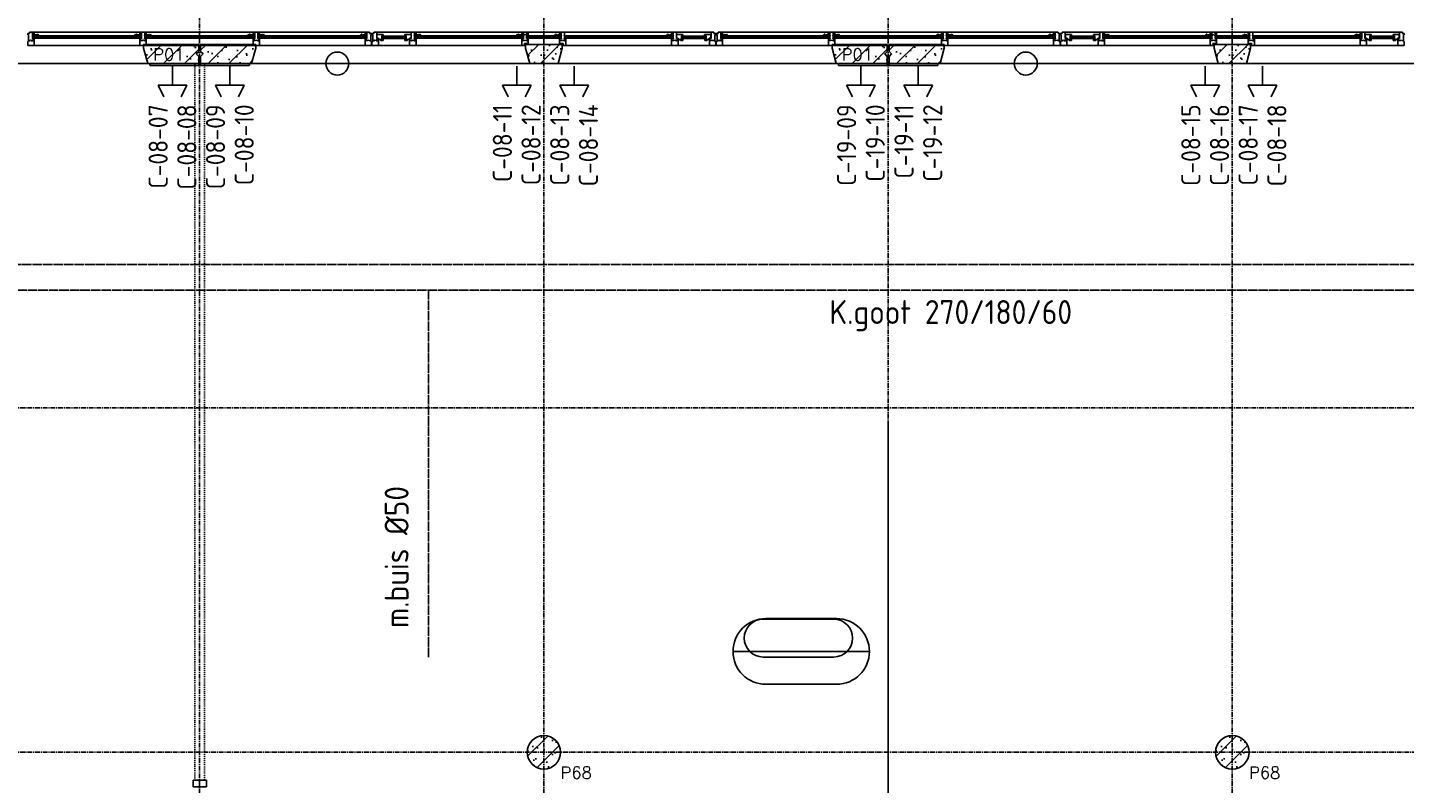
# Model space of a CAD drawing. Extents: x 0 to 1189, y 0 to 841.
# Tile 24 of 44: x 442 to 586, y 571 to 650. Entities that reach past the tile are written whole.
import ezdxf
from ezdxf.enums import TextEntityAlignment as Align

# ---------------------------------------------------------------- set-up
doc = ezdxf.new("R2010")
doc.units = 0
doc.header["$PDSIZE"] = 2
for name, pattern in [('B0304', [6, 5, -0.5, 0, -0.5]), ('B0702', [1.171875, 0.78125, -0.390625]), ('DASHDOT', [25.4, 12.7, -6.35, 0, -6.35]), ('E0001', [1, 1, 0])]:
    doc.linetypes.add(name, pattern=pattern)
doc.layers.get('0').update_dxf_attribs({"linetype": 'CONTINUOUS'})
for name, color, linetype in [('AB$1A---_ATTRIB', 9, 'CONTINUOUS'), ('AL$1A---_ALGEMEEN', 9, 'CONTINUOUS'), ('AT$1A---_TEKSTK', 15, 'CONTINUOUS'), ('ET6130--_KANALISATIE', 7, 'CONTINUOUS'), ('GOTEN', 3, 'CONTINUOUS'), ('STRAMIEN', 1, 'CONTINUOUS'), ('VITELCODERING', 5, 'CONTINUOUS'), ('VITELDATA', 1, 'CONTINUOUS')]:
    doc.layers.add(name, color=color, linetype=linetype)
doc.styles.add('ROMANS', font='romans.shx', dxfattribs={"height": 300})
doc.styles.get("Standard").update_dxf_attribs({"font": 'ISO'})

# ---------------------------------------------------------------- blocks, each defined once
blk = doc.blocks.new('-STR-H')
at = {"layer": 'AL$1A---_ALGEMEEN', "linetype": 'DASHDOT', "ltscale": 0.5}
blk.add_line((0, 0), (-9880, 0), dxfattribs=at)
at = {"layer": 'AL$1A---_ALGEMEEN', "linetype": 'Continuous', "ltscale": 2}
blk.add_circle((-10000, 0), 120, dxfattribs=at)
for p in [(-8560, 0), (-4960, 0), (-1360, 0)]:
    blk.add_point(p, dxfattribs=at)
blk = doc.blocks.new('-GLASA')
at = {"layer": 'AL$1A---_ALGEMEEN', "color": 15, "ltscale": 2}
for p, q in [((5, 27), (407, 27)), ((5, 27), (5, 3)), ((5, 22), (407, 22)), ((5, 7), (407, 7)), ((5, 3), (407, 3)), ((13, 22), (13, 7))]:
    blk.add_line(p, q, dxfattribs=at)
at = {"layer": 'AL$1A---_ALGEMEEN', "color": 15}
for p, q in [((17, 30), (21, 27)), ((17, 0), (21, 3))]:
    blk.add_line(p, q, dxfattribs=at)
at = {"layer": 'AL$1A---_ALGEMEEN', "color": 15, "ltscale": 2}
blk.add_lwpolyline([(5, 3), (0, 3), (5, 27), (0, 27), (5, 3)], dxfattribs=at)
at = {"layer": 'AL$1A---_ALGEMEEN'}
for p in [(0, 30), (0, 0)]:
    blk.add_point(p, dxfattribs=at)
blk = doc.blocks.new('XREF_B-A3-II-114')
at = {"layer": 'AL$1A---_ALGEMEEN', "ltscale": 2}
h = blk.add_hatch(dxfattribs=at)
h.set_pattern_fill('PREFB', color=8, scale=8, angle=180, style=0)
h.set_pattern_definition([(225, (50073.26, 76596.29), (108.6116, -108.6116), []), (197, (50073.26, 76596.29), (-41.26, -127.7242), [0, -130.56, -73.92, 0, -107.52]), (228, (50073.26, 76596.29), (29.465, -129.875), [0, -129.28, 0, -131.84, 0, -106.24]), (251, (50073.26, 76596.29), (76.6585, -107.6209), [0, -128, 0, -768, -105.28])])
h.paths.add_polyline_path([(50659, 76756), (50659, 76796), (50083, 76796), (50083, 76721), (50108, 76696), (50083, 76671), (50083, 76596), (50616, 76596)])
h.paths.add_polyline_path([(53864, 76756), (53864, 76796), (53482, 76796), (53482, 76756), (53525, 76596), (53821, 76596)])
h.paths.add_polyline_path([(57263, 76671), (57238, 76696), (57263, 76721), (57263, 76796), (56687, 76796), (56687, 76756), (56730, 76596), (57263, 76596)])
h = blk.add_hatch(dxfattribs=at)
h.set_pattern_fill('PREFB', color=8, scale=8, angle=180, style=0)
h.set_pattern_definition([(225, (57273.26, 76596.29), (108.6116, -108.6116), []), (197, (57273.26, 76596.29), (-41.26, -127.7242), [0, -130.56, -73.92, 0, -107.52]), (228, (57273.26, 76596.29), (29.465, -129.875), [0, -129.28, 0, -131.84, 0, -106.24]), (251, (57273.26, 76596.29), (76.6585, -107.6209), [0, -128, 0, -768, -105.28])])
h.paths.add_polyline_path([(57859, 76756), (57859, 76796), (57283, 76796), (57283, 76721), (57308, 76696), (57283, 76671), (57283, 76596), (57816, 76596)])
h.paths.add_polyline_path([(61064, 76756), (61064, 76796), (60682, 76796), (60682, 76756), (60725, 76596), (61021, 76596)])
h.paths.add_polyline_path([(64463, 76671), (64438, 76696), (64463, 76721), (64463, 76796), (63887, 76796), (63887, 76756), (63930, 76596), (64463, 76596)])
h = blk.add_hatch(dxfattribs=at)
h.set_pattern_fill('PREFB', color=8, scale=8, angle=180, style=0)
h.set_pattern_definition([(225, (64473.26, 76596.29), (108.6116, -108.6116), []), (197, (64473.26, 76596.29), (-41.26, -127.7242), [0, -130.56, -73.92, 0, -107.52]), (228, (64473.26, 76596.29), (29.465, -129.875), [0, -129.28, 0, -131.84, 0, -106.24]), (251, (64473.26, 76596.29), (76.6585, -107.6209), [0, -128, 0, -768, -105.28])])
h.paths.add_polyline_path([(65059, 76756), (65059, 76796), (64483, 76796), (64483, 76721), (64508, 76696), (64483, 76671), (64483, 76596), (65016, 76596)])
h.paths.add_polyline_path([(68264, 76756), (68264, 76796), (67882, 76796), (67882, 76756), (67925, 76596), (68221, 76596)])
h.paths.add_polyline_path([(71663, 76671), (71638, 76696), (71663, 76721), (71663, 76796), (71087, 76796), (71087, 76756), (71130, 76596), (71663, 76596)])
h = blk.add_hatch(dxfattribs=at)
h.set_pattern_fill('PREFB', color=8, scale=8, angle=180, style=0)
h.set_pattern_definition([(225, (60873.26, 69396.29), (108.61, -108.61), []), (197, (60873.26, 69396.29), (-41.26, -127.724), [0, -130.56, -73.92, 0, -107.52]), (228, (60873.26, 69396.29), (29.465, -129.875), [0, -129.28, 0, -131.84, 0, -106.24]), (251, (60873.26, 69396.29), (76.66, -107.62), [0, -128, 0, -768, -105.28])])
h.paths.add_polyline_path([(61048, 69396, 1), (60698, 69396, 1)])
h = blk.add_hatch(dxfattribs=at)
h.set_pattern_fill('PREFB', color=8, scale=8, angle=180, style=0)
h.set_pattern_definition([(225, (68073.26, 69396.29), (108.61, -108.61), []), (197, (68073.26, 69396.29), (-41.26, -127.724), [0, -130.56, -73.92, 0, -107.52]), (228, (68073.26, 69396.29), (29.465, -129.875), [0, -129.28, 0, -131.84, 0, -106.24]), (251, (68073.26, 69396.29), (76.66, -107.62), [0, -128, 0, -768, -105.28])])
h.paths.add_polyline_path([(68248, 69396, 1), (67898, 69396, 1)])
at = {"layer": 'AL$1A---_ALGEMEEN', "color": 8, "ltscale": 2}
for p, q in [((55475, 76895), (55475, 76910)), ((55495, 76910), (55475, 76910)), ((55495, 76925), (55525, 76925)), ((55495, 76910), (55495, 76925)), ((56665, 76925), (55525, 76925)), ((55525, 76925), (55525, 76858)), ((56672, 76925), (56665, 76925)), ((56665, 76925), (56665, 76858)), ((56698, 76925), (56672, 76925)), ((56672, 76925), (56672, 76925)), ((57849, 76925), (56698, 76925)), ((56698, 76858), (56698, 76925)), ((57856, 76925), (57849, 76925)), ((57849, 76925), (57849, 76858)), ((57882, 76925), (57856, 76925)), ((57856, 76925), (57856, 76925)), ((59021, 76925), (57882, 76925)), ((57882, 76858), (57882, 76925)), ((59051, 76925), (59021, 76925)), ((59021, 76925), (59021, 76858)), ((59051, 76910), (59051, 76925)), ((59051, 76910), (59071, 76910)), ((59071, 76895), (59071, 76910)), ((59075, 76895), (59075, 76910)), ((59095, 76910), (59075, 76910)), ((59095, 76925), (59125, 76925)), ((59095, 76910), (59095, 76925)), ((60659, 76925), (59125, 76925)), ((59125, 76925), (59486, 76925)), ((59125, 76925), (59125, 76858)), ((59486, 76858), (59486, 76925)), ((59486, 76925), (59512, 76925)), ((59512, 76925), (59512, 76925)), ((59512, 76925), (59519, 76925)), ((59519, 76925), (59519, 76858)), ((59562, 76915), (59562, 76915)), ((60666, 76925), (60659, 76925)), ((60659, 76925), (60659, 76858)), ((60692, 76925), (60666, 76925)), ((60666, 76925), (60666, 76925)), ((61054, 76925), (60692, 76925)), ((60692, 76858), (60692, 76925)), ((61061, 76925), (61054, 76925)), ((61054, 76925), (61054, 76858)), ((61087, 76925), (61061, 76925)), ((61061, 76925), (61061, 76925)), ((62621, 76925), (61087, 76925)), ((61087, 76858), (61087, 76925)), ((62233, 76925), (62226, 76925)), ((62226, 76925), (62226, 76858)), ((62259, 76925), (62233, 76925)), ((62233, 76925), (62233, 76925)), ((62621, 76925), (62259, 76925)), ((62259, 76858), (62259, 76925)), ((62651, 76925), (62621, 76925)), ((62621, 76925), (62621, 76858)), ((62651, 76910), (62651, 76925)), ((62651, 76910), (62671, 76910)), ((62671, 76895), (62671, 76910)), ((62675, 76895), (62675, 76910)), ((62695, 76910), (62675, 76910)), ((62695, 76925), (62725, 76925)), ((62695, 76910), (62695, 76925)), ((63865, 76925), (62725, 76925)), ((62725, 76925), (62725, 76858)), ((63872, 76925), (63865, 76925)), ((63865, 76925), (63865, 76858)), ((63898, 76925), (63872, 76925)), ((63872, 76925), (63872, 76925)), ((65049, 76925), (63898, 76925)), ((63898, 76858), (63898, 76925)), ((65056, 76925), (65049, 76925)), ((65049, 76925), (65049, 76858)), ((65082, 76925), (65056, 76925)), ((65056, 76925), (65056, 76925)), ((66221, 76925), (65082, 76925)), ((65082, 76858), (65082, 76925)), ((66251, 76925), (66221, 76925)), ((66221, 76925), (66221, 76858)), ((66251, 76910), (66251, 76925)), ((66251, 76910), (66271, 76910)), ((66271, 76895), (66271, 76910)), ((66275, 76895), (66275, 76910)), ((66295, 76910), (66275, 76910)), ((66295, 76925), (66325, 76925)), ((66295, 76910), (66295, 76925)), ((67859, 76925), (66325, 76925)), ((66325, 76925), (66686, 76925)), ((66325, 76925), (66325, 76858)), ((66686, 76858), (66686, 76925)), ((66686, 76925), (66712, 76925)), ((66712, 76925), (66712, 76925)), ((66712, 76925), (66719, 76925)), ((66719, 76925), (66719, 76858)), ((66762, 76915), (66762, 76915)), ((67866, 76925), (67859, 76925)), ((67859, 76925), (67859, 76858)), ((67892, 76925), (67866, 76925)), ((67866, 76925), (67866, 76925)), ((68254, 76925), (67892, 76925)), ((67892, 76858), (67892, 76925)), ((68261, 76925), (68254, 76925)), ((68254, 76925), (68254, 76858)), ((68287, 76925), (68261, 76925)), ((68261, 76925), (68261, 76925)), ((69821, 76925), (68287, 76925)), ((68287, 76858), (68287, 76925)), ((69433, 76925), (69426, 76925)), ((69426, 76925), (69426, 76858)), ((69459, 76925), (69433, 76925)), ((69433, 76925), (69433, 76925)), ((69821, 76925), (69459, 76925)), ((69459, 76858), (69459, 76925)), ((69851, 76925), (69821, 76925)), ((69821, 76925), (69821, 76858)), ((69851, 76910), (69851, 76925)), ((69851, 76910), (69871, 76910)), ((69871, 76895), (69871, 76910)), ((55484, 76895), (55475, 76895)), ((55475, 76826), (55484, 76826)), ((55475, 76786), (55475, 76826)), ((55542, 76786), (55475, 76786)), ((55484, 76826), (55484, 76895)), ((55525, 76858), (55542, 76858)), ((55542, 76858), (55542, 76786)), ((56648, 76786), (55542, 76786)), ((55932, 76885), (56257, 76885)), ((55932, 76881), (56257, 76881)), ((55932, 76866), (56257, 76866)), ((55932, 76861), (56257, 76861)), ((56665, 76858), (56648, 76858)), ((56648, 76858), (56648, 76786)), ((56648, 76786), (56715, 76786)), ((56715, 76858), (56698, 76858)), ((56715, 76816), (56715, 76858)), ((56715, 76786), (56715, 76816)), ((57832, 76786), (56715, 76786)), ((57442, 76885), (57105, 76885)), ((57442, 76881), (57105, 76881)), ((57442, 76866), (57105, 76866)), ((57442, 76861), (57105, 76861)), ((57849, 76858), (57832, 76858)), ((57832, 76858), (57832, 76786)), ((57832, 76786), (57899, 76786)), ((57899, 76858), (57882, 76858)), ((57899, 76816), (57899, 76858)), ((57899, 76786), (57899, 76816)), ((59004, 76786), (57899, 76786)), ((58614, 76885), (58289, 76885)), ((58614, 76881), (58289, 76881)), ((58614, 76866), (58289, 76866)), ((58614, 76861), (58289, 76861)), ((59021, 76858), (59004, 76858)), ((59004, 76858), (59004, 76786)), ((59004, 76786), (59071, 76786)), ((59062, 76826), (59062, 76895)), ((59062, 76895), (59071, 76895)), ((59071, 76826), (59062, 76826)), ((59071, 76786), (59071, 76826)), ((59084, 76895), (59075, 76895)), ((59075, 76826), (59084, 76826)), ((59075, 76786), (59075, 76826)), ((59142, 76786), (59075, 76786)), ((59084, 76826), (59084, 76895)), ((59125, 76858), (59142, 76858)), ((59127, 76860), (59144, 76860)), ((59142, 76858), (59142, 76786)), ((60642, 76786), (59142, 76786)), ((59142, 76786), (59469, 76786)), ((59182, 76883), (59177, 76883)), ((59177, 76883), (59182, 76859)), ((59177, 76859), (59182, 76883)), ((59182, 76859), (59177, 76859)), ((59177, 76856), (59194, 76856)), ((59177, 76856), (59177, 76847)), ((59182, 76883), (59306, 76883)), ((59182, 76859), (59182, 76883)), ((59182, 76879), (59306, 76879)), ((59182, 76864), (59306, 76864)), ((59182, 76859), (59306, 76859)), ((59190, 76864), (59190, 76879)), ((59429, 76883), (59306, 76883)), ((59429, 76879), (59306, 76879)), ((59429, 76864), (59306, 76864)), ((59429, 76859), (59306, 76859)), ((59434, 76856), (59417, 76856)), ((59421, 76864), (59421, 76879)), ((59429, 76859), (59429, 76883)), ((59429, 76883), (59434, 76883)), ((59434, 76883), (59429, 76859)), ((59434, 76859), (59429, 76883)), ((59429, 76859), (59434, 76859)), ((59434, 76856), (59434, 76847)), ((59484, 76860), (59467, 76860)), ((59469, 76816), (59469, 76858)), ((59469, 76858), (59486, 76858)), ((59469, 76786), (59469, 76816)), ((59536, 76786), (59469, 76786)), ((59524, 76885), (59519, 76885)), ((59519, 76885), (59524, 76861)), ((59519, 76861), (59524, 76885)), ((59524, 76861), (59519, 76861)), ((59519, 76858), (59536, 76858)), ((59524, 76885), (59926, 76885)), ((59524, 76861), (59524, 76885)), ((59524, 76881), (59926, 76881)), ((59524, 76866), (59926, 76866)), ((59524, 76861), (59926, 76861)), ((59532, 76866), (59532, 76881)), ((59536, 76858), (59536, 76786)), ((59926, 76885), (60252, 76885)), ((59926, 76881), (60252, 76881)), ((59926, 76866), (60252, 76866)), ((59926, 76861), (60252, 76861)), ((60654, 76885), (60253, 76885)), ((60654, 76881), (60253, 76881)), ((60654, 76866), (60253, 76866)), ((60654, 76861), (60253, 76861)), ((60659, 76858), (60642, 76858)), ((60642, 76858), (60642, 76786)), ((60642, 76786), (60672, 76786)), ((60646, 76866), (60646, 76881)), ((60654, 76861), (60654, 76885)), ((60697, 76885), (60692, 76885)), ((60692, 76885), (60697, 76861)), ((60692, 76861), (60697, 76885)), ((60697, 76861), (60692, 76861)), ((60709, 76858), (60692, 76858)), ((60697, 76885), (60873, 76885)), ((60697, 76861), (60697, 76885)), ((60697, 76881), (60873, 76881)), ((60697, 76866), (60873, 76866)), ((60697, 76861), (60873, 76861)), ((60705, 76866), (60705, 76881)), ((60709, 76816), (60709, 76858)), ((60709, 76806), (60709, 76816)), ((61049, 76885), (60873, 76885)), ((61049, 76881), (60873, 76881)), ((61049, 76866), (60873, 76866)), ((61049, 76861), (60873, 76861)), ((61054, 76858), (61037, 76858)), ((61037, 76858), (61037, 76806)), ((61041, 76866), (61041, 76881)), ((61049, 76861), (61049, 76885)), ((61049, 76885), (61054, 76885)), ((61054, 76885), (61049, 76861)), ((61054, 76861), (61049, 76885)), ((61049, 76861), (61054, 76861)), ((61074, 76786), (61104, 76786)), ((61092, 76885), (61087, 76885)), ((61087, 76885), (61092, 76861)), ((61087, 76861), (61092, 76885)), ((61092, 76861), (61087, 76861)), ((61104, 76858), (61087, 76858)), ((61092, 76885), (61494, 76885)), ((61092, 76861), (61092, 76885)), ((61092, 76881), (61494, 76881)), ((61092, 76866), (61494, 76866)), ((61092, 76861), (61494, 76861)), ((61100, 76866), (61100, 76881)), ((61104, 76816), (61104, 76858)), ((61104, 76786), (61104, 76816)), ((62209, 76786), (61104, 76786)), ((61820, 76885), (61494, 76885)), ((61820, 76881), (61494, 76881)), ((61820, 76866), (61494, 76866)), ((61820, 76861), (61494, 76861)), ((62221, 76885), (61820, 76885)), ((62221, 76881), (61820, 76881)), ((62221, 76866), (61820, 76866)), ((62221, 76861), (61820, 76861)), ((62226, 76858), (62209, 76858)), ((62209, 76858), (62209, 76786)), ((62209, 76786), (62276, 76786)), ((62213, 76866), (62213, 76881)), ((62221, 76861), (62221, 76885)), ((62276, 76858), (62259, 76858)), ((62261, 76860), (62278, 76860)), ((62276, 76816), (62276, 76858)), ((62276, 76786), (62276, 76816)), ((62604, 76786), (62276, 76786)), ((62316, 76883), (62311, 76883)), ((62311, 76883), (62316, 76859)), ((62311, 76859), (62316, 76883)), ((62316, 76859), (62311, 76859)), ((62311, 76856), (62328, 76856)), ((62311, 76856), (62311, 76847)), ((62316, 76883), (62440, 76883)), ((62316, 76859), (62316, 76883)), ((62316, 76879), (62440, 76879)), ((62316, 76864), (62440, 76864)), ((62316, 76859), (62440, 76859)), ((62324, 76864), (62324, 76879)), ((62564, 76883), (62440, 76883)), ((62564, 76879), (62440, 76879)), ((62564, 76864), (62440, 76864)), ((62564, 76859), (62440, 76859)), ((62569, 76856), (62552, 76856)), ((62556, 76864), (62556, 76879)), ((62564, 76859), (62564, 76883)), ((62564, 76883), (62569, 76883)), ((62569, 76883), (62564, 76859)), ((62569, 76859), (62564, 76883)), ((62564, 76859), (62569, 76859)), ((62569, 76856), (62569, 76847)), ((62619, 76860), (62602, 76860)), ((62621, 76858), (62604, 76858)), ((62604, 76858), (62604, 76786)), ((62604, 76786), (62671, 76786)), ((62662, 76826), (62662, 76895)), ((62662, 76895), (62671, 76895)), ((62671, 76826), (62662, 76826)), ((62671, 76786), (62671, 76826)), ((62684, 76895), (62675, 76895)), ((62675, 76826), (62684, 76826)), ((62675, 76786), (62675, 76826)), ((62742, 76786), (62675, 76786)), ((62684, 76826), (62684, 76895)), ((62725, 76858), (62742, 76858)), ((62742, 76858), (62742, 76786)), ((63848, 76786), (62742, 76786)), ((63132, 76885), (63457, 76885)), ((63132, 76881), (63457, 76881)), ((63132, 76866), (63457, 76866)), ((63132, 76861), (63457, 76861)), ((63865, 76858), (63848, 76858)), ((63848, 76858), (63848, 76786)), ((63848, 76786), (63915, 76786)), ((63915, 76858), (63898, 76858)), ((63915, 76816), (63915, 76858)), ((63915, 76786), (63915, 76816)), ((65032, 76786), (63915, 76786)), ((64642, 76885), (64305, 76885)), ((64642, 76881), (64305, 76881)), ((64642, 76866), (64305, 76866)), ((64642, 76861), (64305, 76861)), ((65049, 76858), (65032, 76858)), ((65032, 76858), (65032, 76786)), ((65032, 76786), (65099, 76786)), ((65099, 76858), (65082, 76858)), ((65099, 76816), (65099, 76858)), ((65099, 76786), (65099, 76816)), ((66204, 76786), (65099, 76786)), ((65814, 76885), (65489, 76885)), ((65814, 76881), (65489, 76881)), ((65814, 76866), (65489, 76866)), ((65814, 76861), (65489, 76861)), ((66221, 76858), (66204, 76858)), ((66204, 76858), (66204, 76786)), ((66204, 76786), (66271, 76786)), ((66262, 76826), (66262, 76895)), ((66262, 76895), (66271, 76895)), ((66271, 76826), (66262, 76826)), ((66271, 76786), (66271, 76826)), ((66284, 76895), (66275, 76895)), ((66275, 76826), (66284, 76826)), ((66275, 76786), (66275, 76826)), ((66342, 76786), (66275, 76786)), ((66284, 76826), (66284, 76895)), ((66325, 76858), (66342, 76858)), ((66327, 76860), (66344, 76860)), ((66342, 76858), (66342, 76786)), ((67842, 76786), (66342, 76786)), ((66342, 76786), (66669, 76786)), ((66382, 76883), (66377, 76883)), ((66377, 76883), (66382, 76859)), ((66377, 76859), (66382, 76883)), ((66382, 76859), (66377, 76859)), ((66377, 76856), (66394, 76856)), ((66377, 76856), (66377, 76847)), ((66382, 76883), (66506, 76883)), ((66382, 76859), (66382, 76883)), ((66382, 76879), (66506, 76879)), ((66382, 76864), (66506, 76864)), ((66382, 76859), (66506, 76859)), ((66390, 76864), (66390, 76879)), ((66629, 76883), (66506, 76883)), ((66629, 76879), (66506, 76879)), ((66629, 76864), (66506, 76864)), ((66629, 76859), (66506, 76859)), ((66634, 76856), (66617, 76856)), ((66621, 76864), (66621, 76879)), ((66629, 76859), (66629, 76883)), ((66629, 76883), (66634, 76883)), ((66634, 76883), (66629, 76859)), ((66634, 76859), (66629, 76883)), ((66629, 76859), (66634, 76859)), ((66634, 76856), (66634, 76847)), ((66684, 76860), (66667, 76860)), ((66669, 76816), (66669, 76858)), ((66669, 76858), (66686, 76858)), ((66669, 76786), (66669, 76816)), ((66736, 76786), (66669, 76786)), ((66724, 76885), (66719, 76885)), ((66719, 76885), (66724, 76861)), ((66719, 76861), (66724, 76885)), ((66724, 76861), (66719, 76861)), ((66719, 76858), (66736, 76858)), ((66724, 76885), (67126, 76885)), ((66724, 76861), (66724, 76885)), ((66724, 76881), (67126, 76881)), ((66724, 76866), (67126, 76866)), ((66724, 76861), (67126, 76861)), ((66732, 76866), (66732, 76881)), ((66736, 76858), (66736, 76786)), ((67126, 76885), (67452, 76885)), ((67126, 76881), (67452, 76881)), ((67126, 76866), (67452, 76866)), ((67126, 76861), (67452, 76861)), ((67854, 76885), (67453, 76885)), ((67854, 76881), (67453, 76881)), ((67854, 76866), (67453, 76866)), ((67854, 76861), (67453, 76861)), ((67859, 76858), (67842, 76858)), ((67842, 76858), (67842, 76786)), ((67842, 76786), (67872, 76786)), ((67846, 76866), (67846, 76881)), ((67854, 76861), (67854, 76885)), ((67897, 76885), (67892, 76885)), ((67892, 76885), (67897, 76861)), ((67892, 76861), (67897, 76885)), ((67897, 76861), (67892, 76861)), ((67909, 76858), (67892, 76858)), ((67897, 76885), (68073, 76885)), ((67897, 76861), (67897, 76885)), ((67897, 76881), (68073, 76881)), ((67897, 76866), (68073, 76866)), ((67897, 76861), (68073, 76861)), ((67905, 76866), (67905, 76881)), ((67909, 76816), (67909, 76858)), ((67909, 76806), (67909, 76816)), ((68249, 76885), (68073, 76885)), ((68249, 76881), (68073, 76881)), ((68249, 76866), (68073, 76866)), ((68249, 76861), (68073, 76861)), ((68254, 76858), (68237, 76858)), ((68237, 76858), (68237, 76806)), ((68241, 76866), (68241, 76881)), ((68249, 76861), (68249, 76885)), ((68249, 76885), (68254, 76885)), ((68254, 76885), (68249, 76861)), ((68254, 76861), (68249, 76885)), ((68249, 76861), (68254, 76861)), ((68274, 76786), (68304, 76786)), ((68292, 76885), (68287, 76885)), ((68287, 76885), (68292, 76861)), ((68287, 76861), (68292, 76885)), ((68292, 76861), (68287, 76861)), ((68304, 76858), (68287, 76858)), ((68292, 76885), (68694, 76885)), ((68292, 76861), (68292, 76885)), ((68292, 76881), (68694, 76881)), ((68292, 76866), (68694, 76866)), ((68292, 76861), (68694, 76861)), ((68300, 76866), (68300, 76881)), ((68304, 76816), (68304, 76858)), ((68304, 76786), (68304, 76816)), ((69409, 76786), (68304, 76786)), ((69020, 76885), (68694, 76885)), ((69020, 76881), (68694, 76881)), ((69020, 76866), (68694, 76866)), ((69020, 76861), (68694, 76861)), ((69421, 76885), (69020, 76885)), ((69421, 76881), (69020, 76881)), ((69421, 76866), (69020, 76866)), ((69421, 76861), (69020, 76861)), ((69426, 76858), (69409, 76858)), ((69409, 76858), (69409, 76786)), ((69409, 76786), (69476, 76786)), ((69413, 76866), (69413, 76881)), ((69421, 76861), (69421, 76885)), ((69476, 76858), (69459, 76858)), ((69461, 76860), (69478, 76860)), ((69476, 76816), (69476, 76858)), ((69476, 76786), (69476, 76816)), ((69804, 76786), (69476, 76786)), ((69516, 76883), (69511, 76883)), ((69511, 76883), (69516, 76859)), ((69511, 76859), (69516, 76883)), ((69516, 76859), (69511, 76859)), ((69511, 76856), (69528, 76856)), ((69511, 76856), (69511, 76847)), ((69516, 76883), (69640, 76883)), ((69516, 76859), (69516, 76883)), ((69516, 76879), (69640, 76879)), ((69516, 76864), (69640, 76864)), ((69516, 76859), (69640, 76859)), ((69524, 76864), (69524, 76879)), ((69764, 76883), (69640, 76883)), ((69764, 76879), (69640, 76879)), ((69764, 76864), (69640, 76864)), ((69764, 76859), (69640, 76859)), ((69769, 76856), (69752, 76856)), ((69756, 76864), (69756, 76879)), ((69764, 76859), (69764, 76883)), ((69764, 76883), (69769, 76883)), ((69769, 76883), (69764, 76859)), ((69769, 76859), (69764, 76883)), ((69764, 76859), (69769, 76859)), ((69769, 76856), (69769, 76847)), ((69819, 76860), (69802, 76860)), ((69821, 76858), (69804, 76858)), ((69804, 76858), (69804, 76786)), ((69804, 76786), (69871, 76786)), ((69862, 76826), (69862, 76895)), ((69862, 76895), (69871, 76895)), ((69871, 76826), (69862, 76826)), ((69871, 76786), (69871, 76826)), ((57263, 76576), (56754, 76576)), ((57263, 76596), (57263, 76576)), ((57283, 76596), (57283, 76576)), ((57283, 76576), (57792, 76576)), ((64463, 76576), (63954, 76576)), ((64463, 76596), (64463, 76576)), ((64483, 76596), (64483, 76576)), ((64483, 76576), (64992, 76576))]:
    blk.add_line(p, q, dxfattribs=at)
at = {"layer": 'AL$1A---_ALGEMEEN', "color": 8}
for p, q in [((59127, 76860), (59127, 76901)), ((59127, 76901), (59191, 76901)), ((59191, 76901), (59194, 76886)), ((59420, 76901), (59417, 76886)), ((59484, 76901), (59420, 76901)), ((59484, 76860), (59484, 76901)), ((62261, 76860), (62261, 76901)), ((62261, 76901), (62326, 76901)), ((62326, 76901), (62328, 76886)), ((62554, 76901), (62552, 76886)), ((62619, 76901), (62554, 76901)), ((62619, 76860), (62619, 76901)), ((66327, 76860), (66327, 76901)), ((66327, 76901), (66391, 76901)), ((66391, 76901), (66394, 76886)), ((66620, 76901), (66617, 76886)), ((66684, 76901), (66620, 76901)), ((66684, 76860), (66684, 76901)), ((69461, 76860), (69461, 76901)), ((69461, 76901), (69526, 76901)), ((69526, 76901), (69528, 76886)), ((69754, 76901), (69752, 76886)), ((69819, 76901), (69754, 76901)), ((69819, 76860), (69819, 76901)), ((59144, 76860), (59144, 76847)), ((59177, 76847), (59144, 76847)), ((59167, 76837), (59165, 76847)), ((59191, 76837), (59167, 76837)), ((59177, 76886), (59177, 76856)), ((59177, 76886), (59194, 76886)), ((59191, 76837), (59194, 76856)), ((59194, 76886), (59198, 76883)), ((59194, 76856), (59198, 76859)), ((59417, 76886), (59413, 76883)), ((59417, 76856), (59413, 76859)), ((59434, 76886), (59417, 76886)), ((59420, 76837), (59417, 76856)), ((59420, 76837), (59444, 76837)), ((59434, 76886), (59434, 76856)), ((59434, 76847), (59467, 76847)), ((59444, 76837), (59446, 76847)), ((59467, 76860), (59467, 76847)), ((59536, 76888), (59540, 76885)), ((59536, 76858), (59540, 76861)), ((60642, 76888), (60638, 76885)), ((60642, 76858), (60638, 76861)), ((60709, 76888), (60713, 76885)), ((60709, 76858), (60713, 76861)), ((61037, 76888), (61033, 76885)), ((61037, 76858), (61033, 76861)), ((61104, 76888), (61108, 76885)), ((61104, 76858), (61108, 76861)), ((62209, 76888), (62205, 76885)), ((62209, 76858), (62205, 76861)), ((62278, 76860), (62278, 76847)), ((62311, 76847), (62278, 76847)), ((62301, 76837), (62300, 76847)), ((62325, 76837), (62301, 76837)), ((62311, 76886), (62311, 76856)), ((62311, 76886), (62328, 76886)), ((62325, 76837), (62328, 76856)), ((62328, 76886), (62332, 76883)), ((62328, 76856), (62332, 76859)), ((62552, 76886), (62548, 76883)), ((62552, 76856), (62548, 76859)), ((62569, 76886), (62552, 76886)), ((62555, 76837), (62552, 76856)), ((62555, 76837), (62579, 76837)), ((62569, 76886), (62569, 76856)), ((62569, 76847), (62602, 76847)), ((62579, 76837), (62580, 76847)), ((62602, 76860), (62602, 76847)), ((66344, 76860), (66344, 76847)), ((66377, 76847), (66344, 76847)), ((66367, 76837), (66365, 76847)), ((66391, 76837), (66367, 76837)), ((66377, 76886), (66377, 76856)), ((66377, 76886), (66394, 76886)), ((66391, 76837), (66394, 76856)), ((66394, 76886), (66398, 76883)), ((66394, 76856), (66398, 76859)), ((66617, 76886), (66613, 76883)), ((66617, 76856), (66613, 76859)), ((66634, 76886), (66617, 76886)), ((66620, 76837), (66617, 76856)), ((66620, 76837), (66644, 76837)), ((66634, 76886), (66634, 76856)), ((66634, 76847), (66667, 76847)), ((66644, 76837), (66646, 76847)), ((66667, 76860), (66667, 76847)), ((66736, 76888), (66740, 76885)), ((66736, 76858), (66740, 76861)), ((67842, 76888), (67838, 76885)), ((67842, 76858), (67838, 76861)), ((67909, 76888), (67913, 76885)), ((67909, 76858), (67913, 76861)), ((68237, 76888), (68233, 76885)), ((68237, 76858), (68233, 76861)), ((68304, 76888), (68308, 76885)), ((68304, 76858), (68308, 76861)), ((69409, 76888), (69405, 76885)), ((69409, 76858), (69405, 76861)), ((69478, 76860), (69478, 76847)), ((69511, 76847), (69478, 76847)), ((69501, 76837), (69500, 76847)), ((69525, 76837), (69501, 76837)), ((69511, 76886), (69511, 76856)), ((69511, 76886), (69528, 76886)), ((69525, 76837), (69528, 76856)), ((69528, 76886), (69532, 76883)), ((69528, 76856), (69532, 76859)), ((69752, 76886), (69748, 76883)), ((69752, 76856), (69748, 76859)), ((69769, 76886), (69752, 76886)), ((69755, 76837), (69752, 76856)), ((69755, 76837), (69779, 76837)), ((69769, 76886), (69769, 76856)), ((69769, 76847), (69802, 76847)), ((69779, 76837), (69780, 76847)), ((69802, 76860), (69802, 76847))]:
    blk.add_line(p, q, dxfattribs=at)
at = {"layer": 'AL$1A---_ALGEMEEN', "color": 8, "linetype": 'Continuous', "ltscale": 2}
for p, q in [((57263, 76796), (56687, 76796)), ((56687, 76796), (56687, 76756)), ((56687, 76756), (56730, 76596)), ((57263, 76721), (57263, 76796)), ((57283, 76796), (57859, 76796)), ((57283, 76721), (57283, 76796)), ((57859, 76756), (57816, 76596)), ((57859, 76796), (57859, 76756)), ((60682, 76796), (61064, 76796)), ((60682, 76756), (60682, 76796)), ((60725, 76596), (60682, 76756)), ((61064, 76756), (61021, 76596)), ((61064, 76796), (61064, 76756)), ((64463, 76796), (63887, 76796)), ((63887, 76796), (63887, 76756)), ((63887, 76756), (63930, 76596)), ((64463, 76721), (64463, 76796)), ((64483, 76796), (65059, 76796)), ((64483, 76721), (64483, 76796)), ((65059, 76756), (65016, 76596)), ((65059, 76796), (65059, 76756)), ((67882, 76796), (68264, 76796)), ((67882, 76756), (67882, 76796)), ((67925, 76596), (67882, 76756)), ((68264, 76756), (68221, 76596)), ((68264, 76796), (68264, 76756)), ((57263, 76596), (57263, 76671)), ((57283, 76596), (57283, 76671)), ((64463, 76596), (64463, 76671)), ((64483, 76596), (64483, 76671)), ((50083, 76596), (57263, 76596)), ((56730, 76596), (57263, 76596)), ((56749, 76596), (56754, 76576)), ((57283, 76596), (64463, 76596)), ((57816, 76596), (57283, 76596)), ((57797, 76596), (57792, 76576)), ((61021, 76596), (60725, 76596)), ((63930, 76596), (64463, 76596)), ((63949, 76596), (63954, 76576)), ((64483, 76596), (71663, 76596)), ((65016, 76596), (64483, 76596)), ((64997, 76596), (64992, 76576)), ((68221, 76596), (67925, 76596))]:
    blk.add_line(p, q, dxfattribs=at)
at = {"layer": 'AL$1A---_ALGEMEEN', "color": 8, "linetype": 'B0702', "ltscale": 2}
for p, q in [((57223, 76596), (57323, 76596)), ((57223, 69103), (57223, 76596)), ((57323, 76596), (57323, 69103)), ((57323, 69103), (57223, 69103))]:
    blk.add_line(p, q, dxfattribs=at)
at = {"layer": 'AL$1A---_ALGEMEEN', "color": 8, "ltscale": 4}
blk.add_line((64473, 72836), (64473, 61771), dxfattribs=at)
at = {"layer": 'AL$1A---_ALGEMEEN', "color": 8, "linetype": 'ByBlock'}
for p, q in [((63904, 70788), (63166, 70788)), ((63934, 70793), (63194, 70793)), ((62851, 70450), (64278, 70450)), ((63906, 70389), (63166, 70389)), ((63934, 70107), (63194, 70107))]:
    blk.add_line(p, q, dxfattribs=at)
at = {"layer": 'AL$1A---_ALGEMEEN', "color": 8}
for points in [[(55525, 76915), (55542, 76915), (55542, 76888), (55525, 76888)], [(56664, 76915), (56647, 76915), (56647, 76888), (56664, 76888)], [(56698, 76915), (56715, 76915), (56715, 76888), (56698, 76888)], [(57849, 76915), (57832, 76915), (57832, 76888), (57849, 76888)], [(57882, 76915), (57899, 76915), (57899, 76888), (57882, 76888)], [(59021, 76915), (59004, 76915), (59004, 76888), (59021, 76888)], [(59519, 76915), (59536, 76915), (59536, 76888), (59519, 76888)], [(59519, 76915), (59536, 76915), (59536, 76888), (59519, 76888)], [(60659, 76915), (60642, 76915), (60642, 76888), (60659, 76888)], [(60709, 76915), (60692, 76915), (60692, 76888), (60709, 76888)], [(61054, 76915), (61037, 76915), (61037, 76888), (61054, 76888)], [(62226, 76915), (62209, 76915), (62209, 76888), (62226, 76888)], [(62226, 76915), (62209, 76915), (62209, 76888), (62226, 76888)], [(62725, 76915), (62742, 76915), (62742, 76888), (62725, 76888)], [(63864, 76915), (63847, 76915), (63847, 76888), (63864, 76888)], [(63898, 76915), (63915, 76915), (63915, 76888), (63898, 76888)], [(65049, 76915), (65032, 76915), (65032, 76888), (65049, 76888)], [(65082, 76915), (65099, 76915), (65099, 76888), (65082, 76888)], [(66221, 76915), (66204, 76915), (66204, 76888), (66221, 76888)], [(66719, 76915), (66736, 76915), (66736, 76888), (66719, 76888)], [(66719, 76915), (66736, 76915), (66736, 76888), (66719, 76888)], [(67859, 76915), (67842, 76915), (67842, 76888), (67859, 76888)], [(67909, 76915), (67892, 76915), (67892, 76888), (67909, 76888)], [(68254, 76915), (68237, 76915), (68237, 76888), (68254, 76888)], [(69426, 76915), (69409, 76915), (69409, 76888), (69426, 76888)], [(69426, 76915), (69409, 76915), (69409, 76888), (69426, 76888)]]:
    blk.add_lwpolyline(points, close=True, dxfattribs=at)
at = {"layer": 'AL$1A---_ALGEMEEN', "color": 8, "ltscale": 2}
for points in [[(60654, 76885), (60659, 76885), (60654, 76861), (60659, 76861), (60654, 76885)], [(60672, 76786), (60672, 76806), (60709, 76806)], [(61074, 76786), (61074, 76806), (61037, 76806)], [(62221, 76885), (62226, 76885), (62221, 76861), (62226, 76861), (62221, 76885)], [(67854, 76885), (67859, 76885), (67854, 76861), (67859, 76861), (67854, 76885)], [(67872, 76786), (67872, 76806), (67909, 76806)], [(68274, 76786), (68274, 76806), (68237, 76806)], [(69421, 76885), (69426, 76885), (69421, 76861), (69426, 76861), (69421, 76885)], [(57204, 69103), (57343, 69103), (57343, 69036), (57204, 69036), (57204, 69103)]]:
    blk.add_lwpolyline(points, dxfattribs=at)
at = {"layer": 'AL$1A---_ALGEMEEN', "color": 8, "linetype": 'Continuous', "ltscale": 2}
for points in [[(57263, 76671), (57238, 76696), (57263, 76721)], [(57283, 76721), (57308, 76696), (57283, 76671)], [(64463, 76671), (64438, 76696), (64463, 76721)], [(64483, 76721), (64508, 76696), (64483, 76671)]]:
    blk.add_lwpolyline(points, dxfattribs=at)
at = {"layer": 'AL$1A---_ALGEMEEN', "color": 8, "ltscale": 2}
for centre in [(60873, 69396), (68073, 69396)]:
    blk.add_circle(centre, 175, dxfattribs=at)
at = {"layer": 'AL$1A---_ALGEMEEN', "color": 8, "linetype": 'Continuous', "ltscale": 2}
for centre in [(60873, 69396), (60873, 69396), (68073, 69396), (68073, 69396)]:
    blk.add_circle(centre, 175, dxfattribs=at)
at = {"layer": 'AL$1A---_ALGEMEEN', "color": 8, "linetype": 'ByBlock'}
for centre, radius, start, end in [((63194, 70450), 343, 90, 270), ((63166, 70590), 198, 90, 270), ((63904, 70590), 198, 270, 90), ((63934, 70450), 343, 270, 90)]:
    blk.add_arc(centre, radius, start, end, dxfattribs=at)
at = {"layer": 'AL$1A---_ALGEMEEN', "color": 8}
for p in [(59519, 76888), (59519, 76858), (60659, 76888), (60659, 76858), (60692, 76888), (61054, 76888), (61054, 76858), (61087, 76888), (61087, 76858), (62226, 76888), (62226, 76858), (66719, 76888), (66719, 76858), (67859, 76888), (67859, 76858), (67892, 76888), (68254, 76888), (68254, 76858), (68287, 76888), (68287, 76858), (69426, 76888), (69426, 76858)]:
    blk.add_point(p, dxfattribs=at)
at = {"layer": 'STRAMIEN', "color": 8, "linetype": 'B0304', "ltscale": 10}
for p, q in [((57273, 85496), (57273, 24869)), ((60873, 85496), (60873, 24869)), ((64473, 85496), (64473, 24869)), ((68073, 85496), (68073, 24869)), ((21073, 76596), (107983, 76596)), ((21073, 72996), (107983, 72996)), ((21073, 69396), (107983, 69396))]:
    blk.add_line(p, q, dxfattribs=at)
at = {"layer": 'AL$1A---_ALGEMEEN', "color": 8, "ltscale": 2, "xscale": -1, "rotation": 180}
for p in [(55525, 76888), (56698, 76888), (57882, 76888), (62725, 76888), (63898, 76888), (65082, 76888)]:
    blk.add_blockref('-GLASA', p, dxfattribs=at)
at = {"layer": 'AL$1A---_ALGEMEEN', "color": 8, "ltscale": 2, "rotation": 180}
for p in [(56664, 76888), (57849, 76888), (59021, 76888), (63864, 76888), (65049, 76888), (66221, 76888)]:
    blk.add_blockref('-GLASA', p, dxfattribs=at)
at = {"layer": 'AL$1A---_ALGEMEEN', "color": 8, "linetype": 'DASHDOT', "ltscale": 0.5, "rotation": 180}
for p in [(48713, 76596), (55913, 76596), (63113, 76596)]:
    blk.add_blockref('-STR-H', p, dxfattribs=at)
at = {"layer": 'AB$1A---_ATTRIB', "color": 8, "linetype": 'Continuous', "style": 'ROMANS'}
for tag, p, height in [('RUIMTENUMMER', (87442, 75784), 200), ('PEILMAAT', (87388, 75527), 150), ('RUIMTENUMMER', (26337, 75275), 200), ('PEILMAAT', (26282, 75018), 150), ('RUIMTENUMMER', (28654, 73979), 200), ('PEILMAAT', (28600, 73722), 150), ('RUIMTENUMMER', (26337, 72872), 200), ('PEILMAAT', (26282, 72614), 150), ('RUIMTENUMMER', (87442, 71085), 200), ('PEILMAAT', (87388, 70827), 150), ('RUIMTENUMMER', (26601, 70494), 200), ('RUIMTENUMMER', (44704, 70494), 200), ('RUIMTENUMMER', (63062, 70494), 200), ('PEILMAAT', (26547, 70236), 150), ('PEILMAAT', (44650, 70236), 150), ('PEILMAAT', (63008, 70236), 150), ('RUIMTENUMMER', (25709, 68386), 200), ('PEILMAAT', (25654, 68128), 150), ('RUIMTENUMMER', (87442, 66868), 200), ('PEILMAAT', (87388, 66611), 150), ('RUIMTENUMMER', (86686, 65335), 200), ('RUIMTENUMMER', (28777, 65054), 200), ('RUIMTENUMMER', (78665, 65032), 200), ('PEILMAAT', (86631, 65078), 150), ('PEILMAAT', (28722, 64796), 150), ('PEILMAAT', (78611, 64774), 150), ('RUIMTENUMMER', (94007, 64082), 200), ('RUIMTENUMMER', (76130, 63992), 200), ('RUIMTENUMMER', (81543, 63992), 200), ('PEILMAAT', (93953, 63824), 150), ('PEILMAAT', (76076, 63734), 150), ('PEILMAAT', (81488, 63734), 150), ('RUIMTENUMMER', (84341, 63737), 200), ('RUIMTENUMMER', (87793, 63737), 200), ('PEILMAAT', (84286, 63479), 150), ('PEILMAAT', (87738, 63479), 150), ('RUIMTENUMMER', (28777, 63059), 200), ('RUIMTENUMMER', (78665, 63062), 200), ('RUIMTENUMMER', (91439, 63158), 200), ('PEILMAAT', (28722, 62801), 150), ('PEILMAAT', (78611, 62805), 150), ('PEILMAAT', (91385, 62901), 150), ('RUIMTENUMMER', (84600, 60368), 200), ('PEILMAAT', (84546, 60111), 150), ('RUIMTENUMMER', (76130, 53241), 200), ('RUIMTENUMMER', (84607, 53241), 200), ('RUIMTENUMMER', (30604, 53028), 200), ('RUIMTENUMMER', (54379, 53028), 200), ('PEILMAAT', (76076, 52984), 150), ('PEILMAAT', (84553, 52984), 150), ('PEILMAAT', (30550, 52771), 150), ('PEILMAAT', (54325, 52771), 150), ('RUIMTENUMMER', (93702, 49263), 200), ('PEILMAAT', (93647, 49005), 150), ('RUIMTENUMMER', (84528, 46579), 200), ('PEILMAAT', (84474, 46322), 150), ('RUIMTENUMMER', (78360, 43177), 200), ('RUIMTENUMMER', (81571, 43181), 200), ('PEILMAAT', (78306, 42920), 150), ('PEILMAAT', (81517, 42924), 150), ('RUIMTENUMMER', (26316, 42849), 200), ('PEILMAAT', (26262, 42592), 150), ('RUIMTENUMMER', (28812, 41377), 200), ('PEILMAAT', (28757, 41119), 150), ('RUIMTENUMMER', (26316, 40511), 200), ('PEILMAAT', (26262, 40253), 150), ('RUIMTENUMMER', (84742, 39845), 200), ('PEILMAAT', (84687, 39588), 150), ('RUIMTENUMMER', (76067, 38649), 200), ('PEILMAAT', (76012, 38391), 150), ('RUIMTENUMMER', (26547, 38136), 200), ('RUIMTENUMMER', (79485, 38210), 200), ('RUIMTENUMMER', (81709, 38210), 200), ('PEILMAAT', (26493, 37878), 150), ('PEILMAAT', (79430, 37952), 150), ('PEILMAAT', (81654, 37952), 150), ('RUIMTENUMMER', (44826, 37734), 200), ('RUIMTENUMMER', (62880, 37734), 200), ('PEILMAAT', (44772, 37477), 150), ('PEILMAAT', (62825, 37477), 150), ('RUIMTENUMMER', (25342, 36256), 200), ('RUIMTENUMMER', (80669, 36367), 200), ('PEILMAAT', (25288, 35999), 150), ('PEILMAAT', (80614, 36109), 150), ('RUIMTENUMMER', (91184, 35271), 200), ('RUIMTENUMMER', (98529, 35271), 200), ('PEILMAAT', (91129, 35013), 150), ('PEILMAAT', (98475, 35013), 150), ('RUIMTENUMMER', (28777, 32678), 200), ('RUIMTENUMMER', (80669, 32690), 200), ('PEILMAAT', (28723, 32420), 150), ('PEILMAAT', (80614, 32433), 150), ('RUIMTENUMMER', (28777, 30449), 200), ('PEILMAAT', (28723, 30192), 150), ('RUIMTENUMMER', (81104, 27867), 200), ('RUIMTENUMMER', (83871, 27864), 200), ('PEILMAAT', (81049, 27610), 150), ('PEILMAAT', (83817, 27607), 150)]:
    blk.add_attdef(tag, p, '', height=height, dxfattribs=at)
for tag, p, height in [('RUIMTENUMMER', (25294, 72567), 200), ('PEILMAAT', (25552, 72512), 150), ('RUIMTENUMMER', (25280, 40147), 200), ('PEILMAAT', (25537, 40093), 150)]:
    blk.add_attdef(tag, p, '', height=height, rotation=90, dxfattribs=at)
at = {"layer": 'AT$1A---_TEKSTK', "color": 8, "ltscale": 2, "style": 'ROMANS', "oblique": 180, "text_generation_flag": 4}
for s, p in [('17x27', (55552, 76904)), ('17x27', (56725, 76904)), ('17x27', (57909, 76904)), ('17x27', (59546, 76904)), ('17x27', (59546, 76904)), ('17x27', (62752, 76904)), ('17x27', (63925, 76904)), ('17x27', (65109, 76904)), ('17x27', (66746, 76904)), ('17x27', (66746, 76904)), ('67x139', (55484, 76842)), ('67x139', (59084, 76842)), ('67x139', (59478, 76842)), ('67x139', (62684, 76842)), ('67x139', (66284, 76842)), ('67x139', (66678, 76842))]:
    blk.add_text(s, height=10, dxfattribs=at).set_placement(p)
at = {"layer": 'AT$1A---_TEKSTK', "color": 8, "ltscale": 2, "style": 'ROMANS'}
for s, p in [('17x27', (56637, 76904)), ('17x27', (57822, 76904)), ('17x27', (58994, 76904)), ('17x27', (60632, 76904)), ('17x27', (60682, 76904)), ('17x27', (61027, 76904)), ('17x27', (62199, 76904)), ('17x27', (62199, 76904)), ('17x27', (63837, 76904)), ('17x27', (65022, 76904)), ('17x27', (66194, 76904)), ('17x27', (67832, 76904)), ('17x27', (67882, 76904)), ('17x27', (68227, 76904)), ('17x27', (69399, 76904)), ('17x27', (69399, 76904)), ('67x139', (56706, 76842)), ('67x139', (57890, 76842)), ('67x139', (59062, 76842)), ('67x139', (60700, 76842)), ('67x139', (61095, 76842)), ('67x139', (62267, 76842)), ('67x139', (62662, 76842)), ('67x139', (63906, 76842)), ('67x139', (65090, 76842)), ('67x139', (66262, 76842)), ('67x139', (67900, 76842)), ('67x139', (68295, 76842)), ('67x139', (69467, 76842)), ('67x139', (69862, 76842))]:
    blk.add_text(s, height=10, rotation=180, dxfattribs=at).set_placement(p)
for s, p in [('P01', (56788, 76627)), ('P01', (63988, 76627)), ('P68', (61048, 69120)), ('P68', (68248, 69120))]:
    blk.add_text(s, height=125, dxfattribs=at).set_placement(p)
blk = doc.blocks.new('$DAT003')
for p, q in [((3.2, 0.9), (2, 1.5)), ((2, -1.5), (2, 1.5)), ((0, 0), (2, 0)), ((3.2, -0.9), (2, -1.5))]:
    blk.add_line(p, q)

msp = doc.modelspace()

# ---------------------------------------------------------------- linework, layer by layer
at = {"layer": 'GOTEN', "linetype": 'E0001'}
for p, q in [((637.46, 624.77), (173.82, 624.77)), ((634.76, 622.07), (432.92, 622.07))]:
    msp.add_line(p, q, dxfattribs=at)
at = {"layer": 'GOTEN', "color": 4, "linetype": 'E0001'}
msp.add_line((484.26, 583.71), (484.26, 622.07), dxfattribs=at)

# ---------------------------------------------------------------- block references
at = {"xscale": 0.01, "yscale": 0.01, "zscale": 0.01}
msp.add_blockref('XREF_B-A3-II-114', (-112.39, -120.19), dxfattribs=at)
at = {"layer": 'VITELDATA', "rotation": 270}
for p in [(457.5, 645.5), (463.5, 645.5), (493.5, 645.5), (499.5, 645.5), (529.5, 645.5), (535.5, 645.5), (565.5, 645.5), (571.5, 645.5)]:
    msp.add_blockref('$DAT003', p, dxfattribs=at)

# ---------------------------------------------------------------- texts
at = {"layer": 'ET6130--_KANALISATIE', "color": 2, "linetype": 'E0001'}
msp.add_text('K.goot 270/180/60', height=2.5, dxfattribs=at).set_placement((526.2, 618.54))
msp.add_text('m.buis %%C50', height=2.5, rotation=90, dxfattribs=at).set_placement((482.19, 586.76))
at = {"layer": 'VITELCODERING'}
for s, p in [('C-08-07', (457, 641.5)), ('C-08-08', (460, 641.5)), ('C-08-09', (463, 641.5)), ('C-08-10', (466, 641.5)), ('C-08-11', (493, 641.5)), ('C-08-12', (496, 641.5)), ('C-08-13', (499, 641.5)), ('C-08-14', (502, 641.5)), ('C-19-09', (529, 641.5)), ('C-19-10', (532, 641.5)), ('C-19-11', (535, 641.5)), ('C-19-12', (538, 641.5)), ('C-08-15', (565, 641.5)), ('C-08-16', (568, 641.5)), ('C-08-17', (571, 641.5)), ('C-08-18', (574, 641.5))]:
    msp.add_text(s, height=2, rotation=90, dxfattribs=at).set_placement(p, align=Align.RIGHT)

doc.saveas('drawing.dxf')
